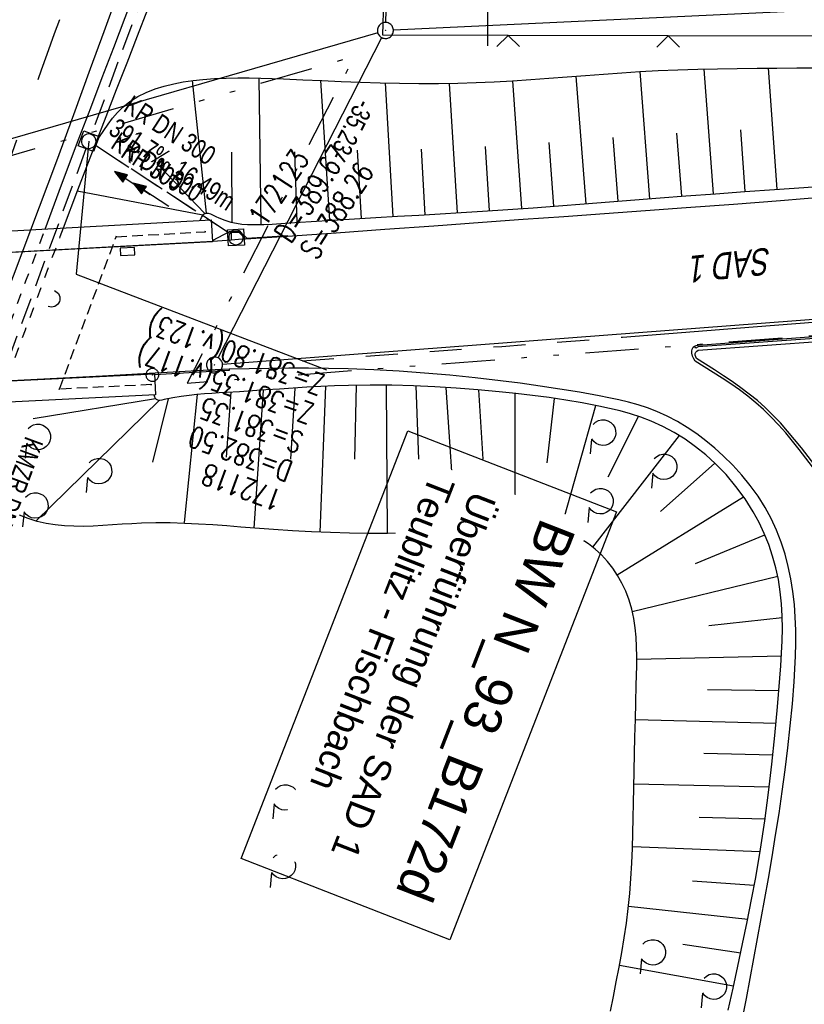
# Model space of a CAD drawing. Extents: x 508935 to 509681, y 453001 to 454023.
# Tile 20 of 36: x 509356 to 509430, y 453405 to 453497. Entities that reach past the tile are written whole.
import ezdxf

# ---------------------------------------------------------------- set-up
doc = ezdxf.new("R2010")
doc.units = 0
doc.header["$LTSCALE"] = 10
doc.header["$MEASUREMENT"] = 0
for name, pattern in [('LT00', [0]), ('LT01', [0.2, 0.1, -0.1]), ('LT02', [0.4, 0.2, -0.2]), ('LT09', [0.54, 0.2, -0.1, 0.02, -0.1, 0.02, -0.1]), ('LT12', [0.4, 0.3, -0.1]), ('LT17', [0.15, 0.1, -0.05]), ('STRICHLINIE2', [0.375, 0.25, -0.125])]:
    doc.linetypes.add(name, pattern=pattern)
doc.layers.get('0').update_dxf_attribs({"linetype": 'LT00'})
for name, color, linetype in [('--EK_BW_TEXT_A', 20, 'LT00'), ('--EK_FBR', 1, 'LT00'), ('--EK_Halt-Pfeil', 4, 'LT00'), ('--EK_Haltung', 7, 'STRICHLINIE2'), ('--EK_Haltung-Text', 140, 'LT00'), ('--EK_Schacht-Text', 5, 'LT00'), ('--EL_DFK_AB_L', 21, 'LT00'), ('--EL_DFK_AB_P', 7, 'LT00'), ('--EL_Halt-Pfeil', 4, 'LT00'), ('--EL_Haltung', 182, 'STRICHLINIE2'), ('--EL_Haltung-Text', 182, 'LT00'), ('ABSTAND', 8, 'LT00'), ('DFK_AB_L', 21, 'LT00'), ('DFK_AB_P', 7, 'LT00'), ('DFK_BES-WEGE', 255, 'LT00'), ('DFK_KATASTER', 250, 'LT00'), ('DFK_TOPO-SYM', 252, 'LT00'), ('DFK_VERMPKT', 252, 'LT00'), ('DL', 182, 'LT12'), ('DL_PFEIL', 201, 'LT00'), ('DL_TEXT', 182, 'LT00'), ('GEHOELZ_SYMB', 252, 'Continuous'), ('GEMARKUNGSGRENZE', 3, 'LT09'), ('V118_AFBR_BAB', 250, 'LT00'), ('V118_BOESCH', 250, 'LT00'), ('V118_BOSCHUNG', 250, 'LT00'), ('V118_BR_KAPPE', 30, 'LT00'), ('V118_BR_WID', 30, 'LT17'), ('V118_ENTWÄSSERUNG', 182, 'LT00'), ('V118_GRABEN', 250, 'LT00'), ('V118_H_BORD', 8, 'LT00'), ('V118_KA_MULD', 182, 'LT00'), ('V118_LD_MARK', 250, 'LT00'), ('V118_LG_MARK', 250, 'LT02'), ('V118_RASTER', 250, 'LT00'), ('V118_RINNE', 182, 'LT00'), ('V118_SINKK', 182, 'LT00'), ('V118_Verdeckt', 253, 'LT00'), ('V118_ZAUN', 40, 'LT00')]:
    doc.layers.add(name, color=color, linetype=linetype)
doc.styles.add('Beschrift', font='ARIAL.TTF')
doc.styles.add('Haltungsbeschriftung', font='ARIAL.TTF', dxfattribs={"width": 0.75})
doc.styles.add('schachtbeschriftung', font='romans.shx', dxfattribs={"width": 0.75, "height": 2})
doc.styles.get("Standard").update_dxf_attribs({"font": 'ARIAL.TTF'})

# ---------------------------------------------------------------- blocks, each defined once
blk = doc.blocks.new('SYMB7010')
at = {"color": 0, "linetype": 'ByBlock'}
for points in [[(-0.031408, 0.499213), (-0.093728, 0.49134), (-0.15457, 0.475719), (-0.212975, 0.452595), (-0.268021, 0.422333), (-0.31884, 0.385411), (-0.36463, 0.342411), (-0.40467, 0.29401), (-0.438329, 0.240973), (-0.465074, 0.184136), (-0.484486, 0.124395), (-0.496256, 0.062692), (-0.5002, 0)], [(-0.5002, 0), (-0.496256, -0.062692), (-0.484486, -0.124395), (-0.465075, -0.184136), (-0.438329, -0.240973), (-0.404671, -0.29401), (-0.36463, -0.342411), (-0.31884, -0.385411), (-0.268021, -0.422333), (-0.212975, -0.452595), (-0.154571, -0.475719), (-0.093728, -0.49134), (-0.031408, -0.499213), (0.031408, -0.499213)], [(0.5002, 0), (0.496256, 0.062692), (0.484485, 0.124395), (0.465074, 0.184136), (0.438329, 0.240973), (0.40467, 0.29401), (0.36463, 0.342411), (0.31884, 0.385411), (0.268021, 0.422333), (0.212975, 0.452595), (0.15457, 0.475719), (0.093728, 0.49134), (0.031408, 0.499213), (-0.031408, 0.499213)], [(0.031408, -0.499213), (0.093728, -0.491341), (0.15457, -0.475719), (0.212975, -0.452595), (0.268021, -0.422333), (0.31884, -0.385411), (0.36463, -0.342411), (0.404671, -0.294011), (0.438329, -0.240974), (0.465075, -0.184136), (0.484486, -0.124395), (0.496256, -0.062692), (0.500201, 0)]]:
    blk.add_lwpolyline(points, dxfattribs=at)
blk = doc.blocks.new('SYMB7301')
at = {"color": 0, "linetype": 'ByBlock'}
for p, q in [((-0.128693, 0), (0, 0.128693)), ((0, -0.128693), (-0.128693, 0)), ((0, 0.128693), (0.128693, 0)), ((0.128693, 0), (0, -0.128693)), ((0.000059, -0.009738), (0.000059, 0.009897)), ((-0.00901, -0.004339), (-0.002225, -0.009749))]:
    blk.add_line(p, q, dxfattribs=at)
for points in [[(-0.002225, 0.009749), (-0.00901, 0.004339), (-0.00901, -0.004339)], [(0.01, 0), (0.006235, 0.007818), (-0.002225, 0.009749)], [(-0.002225, -0.009749), (0.006235, -0.007818), (0.01, 0)]]:
    blk.add_lwpolyline(points, dxfattribs=at)
blk = doc.blocks.new('SYMB0003')
at = {"color": 0, "linetype": 'ByBlock'}
for p, q in [((-0.015712, 0), (0.010166, 0.012015)), ((0, -0.021257), (-0.015712, 0)), ((0.010166, 0.012015), (0, -0.021257))]:
    blk.add_line(p, q, dxfattribs=at)
for points in [[(-0.031395, 0.499013), (-0.093691, 0.491144), (-0.154509, 0.475528), (-0.21289, 0.452414), (-0.267913, 0.422164), (-0.318712, 0.385257), (-0.364484, 0.342274), (-0.404509, 0.293893), (-0.438154, 0.240877), (-0.464888, 0.184062), (-0.484292, 0.124345), (-0.496058, 0.062667), (-0.5, 0)], [(-0.5, 0), (-0.496058, -0.062667), (-0.484292, -0.124345), (-0.464888, -0.184062), (-0.438154, -0.240877), (-0.404509, -0.293893), (-0.364485, -0.342274), (-0.318712, -0.385257), (-0.267914, -0.422164), (-0.21289, -0.452414), (-0.154509, -0.475529), (-0.093691, -0.491144), (-0.031395, -0.499014), (0.031395, -0.499014)], [(0.5, 0), (0.496057, 0.062667), (0.484292, 0.124345), (0.464888, 0.184062), (0.438153, 0.240877), (0.404509, 0.293893), (0.364484, 0.342274), (0.318712, 0.385257), (0.267913, 0.422164), (0.21289, 0.452414), (0.154509, 0.475528), (0.093691, 0.491144), (0.031395, 0.499013), (-0.031395, 0.499013)], [(0.031395, -0.499014), (0.093691, -0.491144), (0.154509, -0.475529), (0.21289, -0.452414), (0.267914, -0.422164), (0.318712, -0.385257), (0.364485, -0.342274), (0.404509, -0.293893), (0.438154, -0.240877), (0.464889, -0.184062), (0.484292, -0.124345), (0.496058, -0.062667), (0.5, 0)]]:
    blk.add_lwpolyline(points, dxfattribs=at)
blk = doc.blocks.new('GEHOELZ_SYMB')
at = {"layer": 'GEHOELZ_SYMB'}
blk.add_line((0, 0), (1.4, 0), dxfattribs=at)
blk.add_lwpolyline([(-1.388, 0.017), (-1.612, 0.221), (-1.778, 0.474), (-1.876, 0.761), (-1.898, 1.063), (-1.844, 1.361), (-1.718, 1.636), (-1.526, 1.87), (-1.282, 2.05), (-1, 2.162), (-0.7, 2.2), (-0.4, 2.162), (-0.118, 2.05), (0.126, 1.87), (0.318, 1.636), (0.444, 1.361), (0.498, 1.063), (0.476, 0.761), (0.378, 0.474), (0.212, 0.221), (-0.012, 0.017)], dxfattribs=at)
blk = doc.blocks.new('SYMB0652')
at = {"color": 0, "linetype": 'ByBlock'}
blk.add_lwpolyline([(-0.15, -0.075), (0.15, -0.075), (0.15, 0.075), (-0.15, 0.075), (-0.15, -0.075)], dxfattribs=at)
blk = doc.blocks.new('SYMB1107')
at = {"color": 0, "linetype": 'ByBlock'}
for points in [[(-0.2, 0), (-0.196157, 0.039018), (-0.184776, 0.076537), (-0.166294, 0.111114), (-0.141421, 0.141421), (-0.111114, 0.166294), (-0.076537, 0.184776), (-0.039018, 0.196157), (0, 0.2)], [(0, 0.2), (0.039018, 0.196157), (0.076537, 0.184776), (0.111114, 0.166294), (0.141421, 0.141421), (0.166294, 0.111114), (0.184776, 0.076537), (0.196157, 0.039018), (0.2, 0)]]:
    blk.add_lwpolyline(points, dxfattribs=at)
blk = doc.blocks.new('SYMB1210')
at = {"color": 0, "linetype": 'ByBlock'}
blk.add_line((0.018815, -0.179014), (0.055623, -0.17119), dxfattribs=at)
for points in [[(-0.2, -0.2), (-0.2, 0.2), (0.2, 0.2), (0.2, -0.2), (-0.2, -0.2)], [(0.018815, 0.179014), (-0.018815, 0.179014), (-0.055623, 0.17119), (-0.09, 0.155885), (-0.120444, 0.133766), (-0.145623, 0.105801), (-0.164438, 0.073213), (-0.176067, 0.037424), (-0.18, 0)], [(-0.18, 0), (-0.176067, -0.037424), (-0.164438, -0.073213), (-0.145623, -0.105801), (-0.120444, -0.133766), (-0.09, -0.155885), (-0.055623, -0.17119), (-0.018815, -0.179014), (0.018815, -0.179014)], [(0.18, 0), (0.176067, 0.037424), (0.164438, 0.073213), (0.145623, 0.105801), (0.120444, 0.133766), (0.09, 0.155885), (0.055623, 0.17119), (0.018815, 0.179014)], [(0.055623, -0.17119), (0.09, -0.155885), (0.120444, -0.133766), (0.145623, -0.105801), (0.164438, -0.073213), (0.176067, -0.037424), (0.18, 0)]]:
    blk.add_lwpolyline(points, dxfattribs=at)
blk = doc.blocks.new('SYMB0011')
at = {"color": 0, "linetype": 'ByBlock'}
for p, q in [((0.5, 0), (-0.5, 0)), ((0, 0.5), (0, -0.5))]:
    blk.add_line(p, q, dxfattribs=at)
blk = doc.blocks.new('SYMB0024')
at = {"color": 0, "linetype": 'ByBlock'}
for p, q in [((-0.5, 0.5), (0, 0)), ((0, 0), (0.5, 0.5))]:
    blk.add_line(p, q, dxfattribs=at)
blk = doc.blocks.new('SYMB0070')
at = {"color": 0, "linetype": 'ByBlock'}
for p, q in [((-0.5, 0), (0.2, 0)), ((0.5, 0), (0.2, 0.1)), ((0.2, 0.1), (0.2, 0)), ((0.468, 0), (0.21, 0.086)), ((0.21, 0.086), (0.21, -0.086)), ((0.21, -0.086), (0.468, 0)), ((0.22, -0.072), (0.437, 0)), ((0.23, -0.058), (0.405, 0)), ((0.24, -0.045), (0.374, 0)), ((0.342, 0), (0.25, 0.031)), ((0.25, 0.031), (0.25, -0.031)), ((0.25, -0.031), (0.342, 0)), ((0.26, -0.017), (0.31, 0)), ((0.27, -0.003), (0.279, 0))]:
    blk.add_line(p, q, dxfattribs=at)
for points in [[(0.2, 0), (0.2, -0.1), (0.5, 0)], [(0.437, 0), (0.22, 0.072), (0.22, -0.072)], [(0.405, 0), (0.23, 0.058), (0.23, -0.058)], [(0.374, 0), (0.24, 0.045), (0.24, -0.045)], [(0.31, 0), (0.26, 0.017), (0.26, -0.017)], [(0.279, 0), (0.27, 0.003), (0.27, -0.003)]]:
    blk.add_lwpolyline(points, dxfattribs=at)

msp = doc.modelspace()

# ---------------------------------------------------------------- linework, layer by layer
at = {"layer": '--EK_BW_TEXT_A'}
msp.add_lwpolyline([(509412.071, 453451.261), (509396.445, 453411.13), (509376.895, 453418.742), (509392.522, 453458.873)], close=True, dxfattribs=at)
at = {"layer": '--EK_FBR'}
msp.add_line((509419.741, 453466.904), (509431.983, 453467.834), dxfattribs=at)
at = {"layer": '--EK_FBR', "color": 2}
for points in [[(509365.263, 453499.77), (509364.013, 453496.303), (509362.755, 453492.838), (509361.169, 453488.508), (509359.571, 453484.182), (509357.962, 453479.859), (509356.343, 453475.54), (509354.716, 453471.224), (509353.083, 453466.909), (509351.445, 453462.597), (509349.805, 453458.285), (509348.163, 453453.974), (509346.522, 453449.663), (509344.882, 453445.351), (509343.203, 453440.925), (509341.526, 453436.498), (509339.85, 453432.071), (509338.173, 453427.645), (509336.495, 453423.219), (509334.813, 453418.794), (509333.127, 453414.371), (509331.434, 453409.949), (509329.734, 453405.531), (509328.025, 453401.115)], [(509423.528, 453401.862), (509424.26, 453405.608), (509424.971, 453409.359), (509425.658, 453413.113), (509426.319, 453416.871), (509426.665, 453418.909), (509426.999, 453420.948), (509427.319, 453422.99), (509427.62, 453425.035), (509427.899, 453427.084), (509428.153, 453429.136), (509428.378, 453431.194), (509428.572, 453433.257), (509428.73, 453435.326), (509428.804, 453436.538), (509428.858, 453437.75), (509428.888, 453438.963), (509428.885, 453440.175), (509428.845, 453441.384), (509428.761, 453442.589), (509428.627, 453443.791), (509428.437, 453444.986), (509428.191, 453446.153), (509427.883, 453447.308), (509427.513, 453448.444), (509427.08, 453449.556), (509426.582, 453450.638), (509426.018, 453451.685), (509425.355, 453452.741), (509424.625, 453453.752), (509423.834, 453454.72), (509422.988, 453455.646), (509422.094, 453456.53), (509421.293, 453457.255), (509420.462, 453457.945), (509419.601, 453458.595), (509418.711, 453459.2), (509417.793, 453459.754), (509416.848, 453460.252), (509415.875, 453460.689), (509415.001, 453461.019), (509414.11, 453461.305), (509413.205, 453461.555), (509412.291, 453461.774), (509411.37, 453461.971), (509410.445, 453462.153), (509408.602, 453462.488), (509406.758, 453462.794), (509404.912, 453463.073), (509403.064, 453463.329), (509401.214, 453463.565), (509398.844, 453463.841), (509396.47, 453464.086), (509394.091, 453464.297), (509391.709, 453464.47), (509389.325, 453464.604), (509386.939, 453464.693), (509385.078, 453464.731), (509383.217, 453464.746), (509381.356, 453464.741), (509379.494, 453464.722), (509377.633, 453464.693), (509375.771, 453464.66), (509375.013, 453464.618)]]:
    msp.add_lwpolyline(points, dxfattribs=at)
at = {"layer": '--EK_FBR'}
for points in [[(509431.905, 453480.809), (509427.472, 453480.461), (509423.039, 453480.118), (509418.606, 453479.783), (509414.789, 453479.502), (509410.971, 453479.226), (509407.153, 453478.953), (509403.335, 453478.682), (509399.517, 453478.411), (509394.944, 453478.083), (509390.371, 453477.753), (509385.799, 453477.422), (509381.226, 453477.089), (509377.307, 453476.863), (509376.64, 453476.813), (509375.973, 453476.762), (509375.111, 453476.693), (509374.249, 453476.621), (509339.559, 453474.747)], [(509419.472, 453465.407), (509419.319, 453465.635), (509419.197, 453465.876), (509419.133, 453466.144), (509419.137, 453466.345), (509419.184, 453466.541), (509419.272, 453466.71), (509419.403, 453466.829), (509419.562, 453466.883), (509419.741, 453466.904)], [(509430.46, 453455.505), (509429.843, 453456.312), (509429.221, 453457.114), (509428.589, 453457.906), (509427.943, 453458.681), (509427.278, 453459.436), (509426.588, 453460.164), (509425.87, 453460.861), (509425.14, 453461.506), (509424.382, 453462.12), (509423.6, 453462.708), (509422.798, 453463.274), (509421.981, 453463.822), (509421.151, 453464.358), (509420.314, 453464.885), (509419.472, 453465.407)], [(509375.013, 453464.618), (509368.82, 453464.271), (509363.907, 453464.013), (509358.993, 453463.756), (509354.08, 453463.501), (509349.166, 453463.25), (509344.252, 453463.004), (509339.338, 453462.765), (509334.423, 453462.532), (509329.508, 453462.309), (509324.413, 453462.088), (509319.317, 453461.878), (509314.22, 453461.681), (509309.123, 453461.498), (509304.026, 453461.329), (509301.737, 453461.258), (509299.447, 453461.192), (509297.158, 453461.131), (509294.301, 453461.064), (509291.443, 453461.004), (509288.586, 453460.95), (509285.728, 453460.898), (509282.704, 453460.843)]]:
    msp.add_lwpolyline(points, dxfattribs=at)
at = {"layer": '--EK_Haltung'}
for p, q in [((509375.761, 453521.578), (509362.866, 453486.747)), ((509362.347, 453485.34), (509348.623, 453448.008)), ((509375.782, 453477.427), (509363.234, 453485.634))]:
    msp.add_line(p, q, dxfattribs=at)
at = {"layer": '--EK_Schacht-Text', "flags": 128}
msp.add_lwpolyline([(509362.606, 453486.044), (509361.42, 453473.575), (509384.898, 453464.58)], dxfattribs=at)
at = {"layer": '--EL_DFK_AB_L'}
for p, q in [((509390.445, 453497.179), (509391.866, 453540.1)), ((509389.7, 453496.22), (509310.091, 453473.129)), ((509374.742, 453465.718), (509390.079, 453495.761)), ((509457.753, 453471.383), (509375.148, 453465.106))]:
    msp.add_line(p, q, dxfattribs=at)
at = {"layer": '--EL_Haltung'}
for p, q in [((509375.761, 453521.578), (509362.866, 453486.747)), ((509362.347, 453485.34), (509348.623, 453448.008)), ((509375.782, 453477.427), (509363.234, 453485.634))]:
    msp.add_line(p, q, dxfattribs=at)
at = {"layer": 'DFK_AB_L'}
for p, q in [((509390.445, 453497.179), (509391.866, 453540.1)), ((509389.7, 453496.22), (509310.091, 453473.129)), ((509374.742, 453465.718), (509390.079, 453495.761)), ((509457.753, 453471.383), (509375.148, 453465.106))]:
    msp.add_line(p, q, dxfattribs=at)
at = {"layer": 'DFK_KATASTER'}
msp.add_line((509497.301, 453501.435), (509391.17, 453496.465), dxfattribs=at)
at = {"layer": 'DL'}
msp.add_line((509375.782, 453477.427), (509363.234, 453485.634), dxfattribs=at)
at = {"layer": 'GEMARKUNGSGRENZE', "ltscale": 2.5, "flags": 128}
msp.add_lwpolyline([(509064.794, 453493.539), (509115.666, 453493.789), (509114.721, 453490.246), (509103.711, 453448.955), (509101.601, 453441.027), (509106.674, 453440.126), (509113.766, 453437.484), (509130.367, 453431.273), (509136.638, 453428.953), (509143.035, 453426.566), (509146.821, 453440.81), (509182.341, 453440.519), (509186.971, 453459.15), (509216.713, 453458.926), (509222.723, 453442.666), (509299.196, 453442.101), (509304.169, 453461.099), (509310.362, 453471.644), (509387.508, 453494.023), (509371.849, 453463.35), (509457.376, 453469.849), (509461.261, 453455.45), (509502.162, 453462.793), (509525.977, 453465.298)], dxfattribs=at)
at = {"layer": 'V118_AFBR_BAB'}
msp.add_line((509419.741, 453466.904), (509431.983, 453467.834), dxfattribs=at)
at = {"layer": 'V118_AFBR_BAB', "color": 0}
for points in [[(509365.263, 453499.77), (509364.013, 453496.303), (509362.755, 453492.838), (509361.169, 453488.508), (509359.571, 453484.182), (509357.962, 453479.859), (509356.343, 453475.54), (509354.716, 453471.224), (509353.083, 453466.909), (509351.445, 453462.597), (509349.805, 453458.285), (509348.163, 453453.974), (509346.522, 453449.663), (509344.882, 453445.351), (509343.203, 453440.925), (509341.526, 453436.498), (509339.85, 453432.071), (509338.173, 453427.645), (509336.495, 453423.219), (509334.813, 453418.794), (509333.127, 453414.371), (509331.434, 453409.949), (509329.734, 453405.531), (509328.025, 453401.115)], [(509423.528, 453401.862), (509424.26, 453405.608), (509424.971, 453409.359), (509425.658, 453413.113), (509426.319, 453416.871), (509426.665, 453418.909), (509426.999, 453420.948), (509427.319, 453422.99), (509427.62, 453425.035), (509427.899, 453427.084), (509428.153, 453429.136), (509428.378, 453431.194), (509428.572, 453433.257), (509428.73, 453435.326), (509428.804, 453436.538), (509428.858, 453437.75), (509428.888, 453438.963), (509428.885, 453440.175), (509428.845, 453441.384), (509428.761, 453442.589), (509428.627, 453443.791), (509428.437, 453444.986), (509428.191, 453446.153), (509427.883, 453447.308), (509427.513, 453448.444), (509427.08, 453449.556), (509426.582, 453450.638), (509426.018, 453451.685), (509425.355, 453452.741), (509424.625, 453453.752), (509423.834, 453454.72), (509422.988, 453455.646), (509422.094, 453456.53), (509421.293, 453457.255), (509420.462, 453457.945), (509419.601, 453458.595), (509418.711, 453459.2), (509417.793, 453459.754), (509416.848, 453460.252), (509415.875, 453460.689), (509415.001, 453461.019), (509414.11, 453461.305), (509413.205, 453461.555), (509412.291, 453461.774), (509411.37, 453461.971), (509410.445, 453462.153), (509408.602, 453462.488), (509406.758, 453462.794), (509404.912, 453463.073), (509403.064, 453463.329), (509401.214, 453463.565), (509398.844, 453463.841), (509396.47, 453464.086), (509394.091, 453464.297), (509391.709, 453464.47), (509389.325, 453464.604), (509386.939, 453464.693), (509385.078, 453464.731), (509383.217, 453464.746), (509381.356, 453464.741), (509379.494, 453464.722), (509377.633, 453464.693), (509375.771, 453464.66), (509375.013, 453464.618)]]:
    msp.add_lwpolyline(points, dxfattribs=at)
at = {"layer": 'V118_AFBR_BAB'}
for points in [[(509431.905, 453480.809), (509427.472, 453480.461), (509423.039, 453480.118), (509418.606, 453479.783), (509414.789, 453479.502), (509410.971, 453479.226), (509407.153, 453478.953), (509403.335, 453478.682), (509399.517, 453478.411), (509394.944, 453478.083), (509390.371, 453477.753), (509385.799, 453477.422), (509381.226, 453477.089), (509377.307, 453476.863), (509376.64, 453476.813), (509375.973, 453476.762), (509375.111, 453476.693), (509374.249, 453476.621), (509339.559, 453474.747)], [(509419.472, 453465.407), (509419.319, 453465.635), (509419.197, 453465.876), (509419.133, 453466.144), (509419.137, 453466.345), (509419.184, 453466.541), (509419.272, 453466.71), (509419.403, 453466.829), (509419.562, 453466.883), (509419.741, 453466.904)], [(509430.46, 453455.505), (509429.843, 453456.312), (509429.221, 453457.114), (509428.589, 453457.906), (509427.943, 453458.681), (509427.278, 453459.436), (509426.588, 453460.164), (509425.87, 453460.861), (509425.14, 453461.506), (509424.382, 453462.12), (509423.6, 453462.708), (509422.798, 453463.274), (509421.981, 453463.822), (509421.151, 453464.358), (509420.314, 453464.885), (509419.472, 453465.407)], [(509375.013, 453464.618), (509368.82, 453464.271), (509363.907, 453464.013), (509358.993, 453463.756), (509354.08, 453463.501), (509349.166, 453463.25), (509344.252, 453463.004), (509339.338, 453462.765), (509334.423, 453462.532), (509329.508, 453462.309), (509324.413, 453462.088), (509319.317, 453461.878), (509314.22, 453461.681), (509309.123, 453461.498), (509304.026, 453461.329), (509301.737, 453461.258), (509299.447, 453461.192), (509297.158, 453461.131), (509294.301, 453461.064), (509291.443, 453461.004), (509288.586, 453460.95), (509285.728, 453460.898), (509282.704, 453460.843)]]:
    msp.add_lwpolyline(points, dxfattribs=at)
at = {"layer": 'V118_BOESCH'}
for points in [[(509363.238, 453485.818), (509363.621, 453486.439), (509364.012, 453487.05), (509364.417, 453487.644), (509364.846, 453488.212), (509365.304, 453488.744), (509365.799, 453489.232), (509366.473, 453489.767), (509367.207, 453490.226), (509367.992, 453490.615), (509368.821, 453490.941), (509369.683, 453491.21), (509370.571, 453491.428), (509371.475, 453491.6), (509372.387, 453491.734), (509373.297, 453491.833), (509374.402, 453491.918), (509375.495, 453491.968), (509376.578, 453491.988), (509377.654, 453491.984), (509378.725, 453491.961), (509379.793, 453491.925), (509380.862, 453491.881), (509382.663, 453491.803), (509384.47, 453491.723), (509386.282, 453491.646), (509388.098, 453491.577), (509389.918, 453491.518), (509391.739, 453491.475), (509393.561, 453491.451), (509395.382, 453491.451), (509397.202, 453491.48), (509398.915, 453491.534), (509400.626, 453491.613), (509402.335, 453491.711), (509404.043, 453491.824), (509405.75, 453491.948), (509407.456, 453492.078), (509409.162, 453492.209), (509410.867, 453492.338), (509412.573, 453492.459), (509414.28, 453492.568), (509415.987, 453492.661), (509417.84, 453492.739), (509419.694, 453492.797), (509421.549, 453492.839), (509423.405, 453492.868), (509425.261, 453492.888), (509427.118, 453492.904), (509428.974, 453492.92), (509430.831, 453492.939)], [(509373.052, 453478.606), (509373.187, 453478.897), (509373.289, 453479.073), (509373.409, 453479.204), (509373.586, 453479.28), (509373.796, 453479.279), (509374.029, 453479.218), (509374.279, 453479.116), (509374.537, 453478.993), (509374.795, 453478.867), (509375.372, 453478.624), (509375.919, 453478.453), (509376.446, 453478.34), (509376.965, 453478.273), (509377.486, 453478.237), (509378.243, 453478.221), (509379.019, 453478.235), (509379.808, 453478.271), (509380.606, 453478.321), (509381.407, 453478.378), (509383.458, 453478.518), (509385.494, 453478.648), (509387.518, 453478.769), (509389.532, 453478.886), (509391.538, 453478.999), (509393.54, 453479.111), (509395.538, 453479.226), (509397.536, 453479.344), (509399.535, 453479.47), (509401.905, 453479.63), (509404.279, 453479.8), (509406.657, 453479.979), (509409.038, 453480.163), (509411.421, 453480.351), (509413.806, 453480.54), (509416.191, 453480.727), (509418.576, 453480.911), (509421.349, 453481.118), (509424.12, 453481.318), (509426.89, 453481.516), (509429.659, 453481.713), (509432.426, 453481.913)], [(509422.537, 453404.521), (509423.005, 453406.592), (509423.464, 453408.664), (509423.91, 453410.738), (509424.34, 453412.814), (509424.749, 453414.893), (509425.132, 453416.975), (509425.578, 453419.622), (509425.979, 453422.276), (509426.338, 453424.938), (509426.658, 453427.608), (509426.941, 453430.287), (509427.19, 453432.976), (509427.408, 453435.675), (509427.491, 453436.838), (509427.561, 453438.002), (509427.61, 453439.165), (509427.63, 453440.326), (509427.612, 453441.484), (509427.549, 453442.638), (509427.433, 453443.785), (509427.256, 453444.926), (509427.018, 453446.031), (509426.716, 453447.123), (509426.351, 453448.199), (509425.926, 453449.253), (509425.443, 453450.281), (509424.903, 453451.279), (509424.136, 453452.501), (509423.283, 453453.664), (509422.351, 453454.766), (509421.343, 453455.802), (509420.446, 453456.616), (509419.502, 453457.377), (509418.515, 453458.08), (509417.488, 453458.721), (509416.425, 453459.292), (509415.329, 453459.79), (509414.376, 453460.152), (509413.406, 453460.466), (509412.421, 453460.738), (509411.427, 453460.978), (509410.426, 453461.194), (509408.875, 453461.494), (509407.32, 453461.758), (509405.761, 453461.991), (509404.199, 453462.198), (509402.636, 453462.38), (509401.073, 453462.543), (509399.07, 453462.727), (509397.065, 453462.883), (509395.058, 453463.007), (509393.045, 453463.096), (509391.024, 453463.148), (509388.992, 453463.159), (509386.948, 453463.127), (509385.653, 453463.084), (509384.356, 453463.026), (509383.06, 453462.956), (509381.768, 453462.877), (509380.486, 453462.793), (509379.215, 453462.706), (509377.961, 453462.62), (509376.726, 453462.539), (509375.515, 453462.465), (509374.826, 453462.426), (509374.139, 453462.385), (509373.447, 453462.337), (509372.743, 453462.276), (509372.02, 453462.197), (509371.272, 453462.095), (509370.491, 453461.965), (509369.671, 453461.8), (509369.467, 453461.757), (509369.271, 453461.732), (509369.097, 453461.742), (509368.955, 453461.807), (509368.873, 453461.903), (509368.809, 453462.029), (509368.73, 453462.232)], [(509411.511, 453404.442), (509411.79, 453405.813), (509412.065, 453407.184), (509412.33, 453408.557), (509412.58, 453409.932), (509412.809, 453411.309), (509413.013, 453412.69), (509413.186, 453414.075), (509413.326, 453415.482), (509413.435, 453416.892), (509413.517, 453418.305), (509413.577, 453419.72), (509413.62, 453421.136), (509413.653, 453422.551), (509413.678, 453423.965), (509413.703, 453425.377), (509413.734, 453426.977), (509413.77, 453428.575), (509413.809, 453430.175), (509413.851, 453431.779), (509413.895, 453433.39), (509413.942, 453435.011), (509413.967, 453435.912), (509413.984, 453436.815), (509413.987, 453437.717), (509413.967, 453438.617), (509413.917, 453439.512), (509413.829, 453440.399), (509413.695, 453441.278), (509413.509, 453442.145), (509413.261, 453442.999), (509412.946, 453443.837), (509412.598, 453444.576), (509412.192, 453445.292), (509411.734, 453445.979), (509411.225, 453446.628), (509410.672, 453447.232), (509410.077, 453447.784), (509409.445, 453448.275), (509408.781, 453448.699), (509407.998, 453449.088), (509407.183, 453449.39), (509406.338, 453449.614), (509405.468, 453449.77), (509404.575, 453449.864), (509403.664, 453449.907), (509402.738, 453449.908), (509401.801, 453449.874), (509400.856, 453449.815), (509399.907, 453449.74), (509398.958, 453449.657), (509398.011, 453449.576), (509396.133, 453449.439), (509394.278, 453449.341), (509392.444, 453449.278), (509390.628, 453449.247), (509388.827, 453449.247), (509387.038, 453449.275), (509385.257, 453449.328), (509383.483, 453449.403), (509381.712, 453449.499), (509379.942, 453449.613), (509378.168, 453449.741), (509376.859, 453449.843), (509375.546, 453449.946), (509374.229, 453450.042), (509372.906, 453450.126), (509371.578, 453450.191), (509370.243, 453450.229), (509368.901, 453450.236), (509367.551, 453450.204), (509366.642, 453450.159), (509365.732, 453450.102), (509364.822, 453450.041), (509363.913, 453449.984), (509363.009, 453449.939), (509362.11, 453449.914), (509361.218, 453449.917), (509360.337, 453449.957), (509359.466, 453450.04), (509358.609, 453450.176), (509357.768, 453450.373), (509356.931, 453450.639), (509356.11, 453450.967)]]:
    msp.add_lwpolyline(points, dxfattribs=at)
at = {"layer": 'V118_BOSCHUNG'}
for p, q in [((509409.235, 453480.179), (509408.304, 453492.143)), ((509415.216, 453480.651), (509414.289, 453492.569)), ((509421.173, 453481.105), (509420.313, 453492.813)), ((509427.132, 453481.533), (509426.348, 453492.898)), ((509373.66, 453479.286), (509372.339, 453491.727)), ((509378.769, 453478.216), (509378.599, 453491.967)), ((509385.195, 453478.629), (509384.379, 453491.727)), ((509391.146, 453478.977), (509390.44, 453491.504)), ((509397.163, 453479.322), (509396.426, 453491.464)), ((509403.201, 453479.722), (509402.371, 453491.713)), ((509418.194, 453480.882), (509417.747, 453486.8)), ((509424.152, 453481.321), (509423.741, 453487.094)), ((509406.218, 453479.945), (509405.778, 453485.931)), ((509412.226, 453480.415), (509411.761, 453486.392)), ((509376.05, 453478.421), (509376.015, 453485.003)), ((509382.139, 453478.429), (509381.937, 453485.041)), ((509388.164, 453478.807), (509387.79, 453485.204)), ((509394.155, 453479.146), (509393.795, 453485.299)), ((509400.182, 453479.513), (509399.792, 453485.534)), ((509373.483, 453479.248), (509369.136, 453483.807)), ((509373.311, 453479.102), (509361.528, 453481.352)), ((509378.1, 453449.747), (509379.006, 453462.692)), ((509381.561, 453456.21), (509381.95, 453462.888)), ((509384.297, 453449.366), (509384.833, 453463.049)), ((509387.567, 453456.205), (509387.694, 453463.144)), ((509390.623, 453449.247), (509390.509, 453463.154)), ((509393.565, 453456.205), (509393.298, 453463.086)), ((509397.008, 453449.499), (509396.121, 453462.945)), ((509399.572, 453456.23), (509399.191, 453462.717)), ((509368.88, 453461.885), (509357.392, 453459.987)), ((509369.215, 453461.728), (509357.653, 453450.406)), ((509370.058, 453461.879), (509368.57, 453455.918)), ((509371.592, 453450.261), (509372.8, 453462.281)), ((509375.509, 453456.388), (509375.956, 453462.491)), ((509402.593, 453449.904), (509402.572, 453462.387)), ((509405.568, 453455.879), (509406.261, 453461.92)), ((509406.834, 453449.492), (509410.15, 453461.25)), ((509411.313, 453454.546), (509414.146, 453460.231)), ((509409.867, 453447.958), (509417.984, 453458.421)), ((509416.194, 453451.313), (509421.287, 453455.855)), ((509412.152, 453445.357), (509424.002, 453452.693)), ((509419.489, 453446.419), (509425.986, 453449.114)), ((509413.563, 453441.919), (509427.194, 453445.244)), ((509420.752, 453440.615), (509427.615, 453441.376)), ((509413.988, 453437.451), (509427.549, 453437.78)), ((509420.625, 453434.616), (509427.317, 453434.507)), ((509413.851, 453431.792), (509427.052, 453431.447)), ((509420.263, 453428.624), (509426.752, 453428.467)), ((509413.71, 453425.768), (509426.406, 453425.488)), ((509419.832, 453422.632), (509426.007, 453422.482)), ((509413.582, 453419.874), (509425.541, 453419.4)), ((509419.223, 453416.648), (509425.002, 453416.251)), ((509413.209, 453414.287), (509424.389, 453413.058)), ((509418.287, 453410.714), (509423.731, 453409.898)), ((509412.363, 453408.735), (509423.052, 453406.803))]:
    msp.add_line(p, q, dxfattribs=at)
at = {"layer": 'V118_BR_KAPPE'}
for points in [[(509374.22, 453476.616), (509339.551, 453474.773), (509309.409, 453473.566), (509309.376, 453475.583), (509341.194, 453476.842), (509374.097, 453478.664), (509374.22, 453476.616)], [(509368.783, 453464.228), (509368.862, 453462.239), (509329.428, 453460.291), (509304.171, 453459.329), (509304.09, 453461.35), (509329.493, 453462.298), (509368.783, 453464.228)]]:
    msp.add_lwpolyline(points, dxfattribs=at)
at = {"layer": 'V118_BR_WID'}
msp.add_lwpolyline([(509368.481, 453463.208), (509359.859, 453462.782), (509365.19, 453477.085), (509373.535, 453477.547)], dxfattribs=at)
at = {"layer": 'V118_GRABEN'}
for points in [[(509358.514, 453477.801), (509360.06, 453481.948), (509361.721, 453486.358), (509362.794, 453489.184), (509363.87, 453492.008), (509364.948, 453494.832), (509366.023, 453497.657), (509367.092, 453500.484), (509368.154, 453503.314), (509369.205, 453506.148), (509370.242, 453508.987), (509371.016, 453511.139), (509371.784, 453513.293), (509372.549, 453515.448), (509373.313, 453517.603), (509374.081, 453519.758), (509374.854, 453521.91), (509375.636, 453524.059), (509376.431, 453526.203), (509386.563, 453553.264)], [(509388.289, 453552.51), (509378.053, 453525.66), (509377.341, 453523.768), (509376.644, 453521.87), (509375.959, 453519.968), (509375.282, 453518.063), (509374.611, 453516.156), (509373.942, 453514.248), (509373.271, 453512.341), (509372.597, 453510.435), (509371.915, 453508.532), (509370.989, 453505.994), (509370.046, 453503.463), (509369.091, 453500.936), (509368.125, 453498.413), (509367.151, 453495.892), (509366.173, 453493.374), (509365.193, 453490.856), (509364.214, 453488.338), (509363.238, 453485.818), (509361.563, 453481.45), (509360.217, 453477.895)]]:
    msp.add_lwpolyline(points, dxfattribs=at)
at = {"layer": 'V118_H_BORD'}
for p, q in [((509381.226, 453477.089), (509381.254, 453477.211)), ((509419.749, 453466.448), (509431.945, 453467.335))]:
    msp.add_line(p, q, dxfattribs=at)
for points in [[(509374.217, 453476.734), (509375.803, 453477.567), (509376.78, 453477.583), (509377.432, 453476.959), (509381.254, 453477.211)], [(509377.307, 453476.863), (509376.699, 453477.483), (509375.948, 453477.44), (509375.973, 453476.762)], [(509419.598, 453465.644), (509419.508, 453465.819), (509419.448, 453465.986), (509419.45, 453466.139), (509419.514, 453466.251), (509419.621, 453466.352), (509419.749, 453466.448)], [(509430.671, 453455.658), (509430.045, 453456.471), (509429.414, 453457.278), (509428.774, 453458.075), (509428.12, 453458.857), (509427.446, 453459.617), (509426.749, 453460.352), (509426.023, 453461.055), (509425.289, 453461.704), (509424.527, 453462.322), (509423.741, 453462.915), (509422.936, 453463.487), (509422.115, 453464.041), (509421.283, 453464.583), (509420.442, 453465.115), (509419.598, 453465.644)], [(509375.771, 453464.66), (509375.774, 453464.539), (509368.814, 453464.123)]]:
    msp.add_lwpolyline(points, dxfattribs=at)
at = {"layer": 'V118_LD_MARK'}
msp.add_lwpolyline([(509432.88, 453469.235), (509424.91, 453468.594), (509412.637, 453467.629)], dxfattribs=at)
at = {"layer": 'V118_LG_MARK', "ltscale": 3, "flags": 128}
msp.add_lwpolyline([(509315.416, 453379.592), (509316.525, 453382.417), (509317.631, 453385.242), (509319.079, 453388.959), (509320.52, 453392.678), (509321.956, 453396.4), (509323.386, 453400.124), (509324.813, 453403.849), (509326.238, 453407.575), (509329.509, 453416.147), (509332.773, 453424.721), (509336.03, 453433.298), (509338.108, 453438.78), (509340.184, 453444.263), (509342.259, 453449.747), (509343.97, 453454.27), (509345.679, 453458.794), (509347.385, 453463.319), (509349.086, 453467.846), (509350.781, 453472.375), (509352.469, 453476.907), (509354.148, 453481.442), (509354.803, 453483.22), (509355.452, 453484.999), (509356.093, 453486.782), (509356.618, 453488.267), (509357.139, 453489.754), (509357.658, 453491.242), (509358.181, 453492.728), (509358.709, 453494.212), (509359.408, 453496.132), (509360.12, 453498.047), (509360.843, 453499.958), (509361.573, 453501.867), (509362.307, 453503.774), (509363.043, 453505.681), (509363.775, 453507.588), (509364.503, 453509.498), (509365.489, 453512.122), (509366.461, 453514.752), (509367.423, 453517.385), (509368.377, 453520.021), (509369.326, 453522.658), (509370.273, 453525.297), (509371.221, 453527.935), (509372.502, 453531.486), (509373.787, 453535.036), (509375.075, 453538.585), (509376.363, 453542.134), (509377.777, 453546.033), (509379.189, 453549.933), (509380.595, 453553.835), (509381.995, 453557.74), (509383.385, 453561.648), (509384.765, 453565.559), (509385.829, 453568.6), (509386.887, 453571.643), (509387.941, 453574.688), (509388.994, 453577.733), (509390.048, 453580.778), (509391.105, 453583.821), (509392.166, 453586.863), (509393.234, 453589.903), (509394.48, 453593.415), (509395.736, 453596.923), (509397, 453600.429), (509398.269, 453603.932), (509399.543, 453607.434), (509400.819, 453610.935)], dxfattribs=at)
at = {"layer": 'V118_LG_MARK', "ltscale": 1.5, "flags": 128}
msp.add_lwpolyline([(509382.6, 453465.448), (509387.023, 453465.751), (509401.338, 453466.799), (509412.612, 453467.66)], dxfattribs=at)
at = {"layer": 'V118_RASTER'}
msp.add_line((509399.999, 453505), (509399.999, 453495), dxfattribs=at)
at = {"layer": 'V118_RINNE'}
msp.add_line((509419.506, 453466.615), (509419.403, 453466.829), dxfattribs=at)
msp.add_lwpolyline([(509432.643, 453466.812), (509432.619, 453467.026), (509432.573, 453467.221), (509432.484, 453467.38), (509432.346, 453467.487), (509432.169, 453467.56), (509431.973, 453467.617), (509419.739, 453466.749), (509419.506, 453466.615)], dxfattribs=at)
at = {"layer": 'V118_Verdeckt', "linetype": 'LT01', "flags": 128}
for points in [[(509352.521, 453461.432), (509353.546, 453464.261), (509355.158, 453468.689), (509356.78, 453473.113), (509358.414, 453477.533), (509358.514, 453477.801)], [(509360.217, 453477.895), (509359.907, 453477.075), (509358.267, 453472.694), (509356.644, 453468.307), (509355.036, 453463.914), (509354.165, 453461.513)]]:
    msp.add_lwpolyline(points, dxfattribs=at)
at = {"layer": 'V118_ZAUN'}
for p, q in [((509416.932, 453495.925), (509401.932, 453495.97)), ((509431.932, 453495.881), (509416.932, 453495.925))]:
    msp.add_line(p, q, dxfattribs=at)
msp.add_lwpolyline([(509401.932, 453495.97), (509390.176, 453496.005), (509390.269, 453499.247)], dxfattribs=at)

# ---------------------------------------------------------------- block references
at = {"layer": '--EK_Halt-Pfeil', "xscale": 4.000000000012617, "yscale": 4, "zscale": 4, "rotation": 146.8168299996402}
msp.add_blockref('SYMB0070', (509368.457, 453481.017), dxfattribs=at)
at = {"layer": '--EL_DFK_AB_P', "xscale": 1.500000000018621, "yscale": 1.5, "zscale": 1.5, "rotation": 264.7377099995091}
for p in [(509390.42, 453496.43), (509374.4, 453465.048)]:
    msp.add_blockref('SYMB0003', p, dxfattribs=at)
at = {"layer": '--EL_Halt-Pfeil', "xscale": 4.000000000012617, "yscale": 4, "zscale": 4, "rotation": 146.8168299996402}
msp.add_blockref('SYMB0070', (509366.695, 453482.101), dxfattribs=at)
at = {"layer": 'DFK_AB_P', "xscale": 1.500000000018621, "yscale": 1.5, "zscale": 1.5, "rotation": 264.7377099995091}
for p in [(509390.42, 453496.43), (509374.4, 453465.048)]:
    msp.add_blockref('SYMB0003', p, dxfattribs=at)
at = {"layer": 'DFK_TOPO-SYM', "xscale": 0.09999999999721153, "yscale": 0.09999999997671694, "zscale": 0.1, "rotation": 0.001159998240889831}
msp.add_blockref('SYMB7301', (509368.57, 453464.12), dxfattribs=at)
at = {"layer": 'DFK_VERMPKT', "xscale": 1.200000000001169, "yscale": 1.200000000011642, "zscale": 1.2, "rotation": 264.7377100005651}
msp.add_blockref('SYMB7010', (509368.57, 453464.12), dxfattribs=at)
at = {"layer": 'DL_PFEIL', "xscale": 4.000000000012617, "yscale": 4, "zscale": 4, "rotation": 146.8168299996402}
msp.add_blockref('SYMB0070', (509366.695, 453482.101), dxfattribs=at)
at = {"layer": 'GEHOELZ_SYMB'}
for p, rotation in [((509409.755, 453458.101), 264.7377000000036), ((509356.779, 453457.697), 264.7377000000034), ((509362.506, 453454.49), 264.7377000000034), ((509415.482, 453454.894), 264.7377000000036), ((509409.516, 453451.668), 264.7377000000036), ((509356.541, 453451.264), 264.7377000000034), ((509379.98, 453423.874), 264.7377000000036), ((509385.708, 453420.667), 264.7377000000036), ((509379.742, 453417.441), 264.7377000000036), ((509414.418, 453409.341), 264.7377000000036), ((509420.145, 453406.134), 264.7377000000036)]:
    msp.add_blockref('GEHOELZ_SYMB', p, dxfattribs=dict(at, rotation=rotation))
at = {"layer": 'V118_BR_WID', "xscale": 0.09999999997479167, "yscale": 0.09999999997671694, "zscale": 0.1, "rotation": 248.7249100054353}
for p in [(509373.535, 453477.547), (509365.19, 453477.085), (509359.859, 453462.782), (509368.481, 453463.208)]:
    msp.add_blockref('SYMB0011', p, dxfattribs=at)
at = {"layer": 'V118_ENTWÄSSERUNG', "xscale": 4.000000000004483, "yscale": 4, "zscale": 4, "rotation": 248.7249100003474}
msp.add_blockref('SYMB1107', (509359.105, 453471.283), dxfattribs=at)
at = {"layer": 'V118_KA_MULD', "zscale": 3.8}
for p, xscale, yscale, rotation in [((509362.606, 453486.044), 3.800000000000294, 3.799999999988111, 249.364547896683), ((509376.41, 453477.017), 3.799999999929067, 3.799999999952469, 3.300169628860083)]:
    msp.add_blockref('SYMB1210', p, dxfattribs=dict(at, xscale=xscale, yscale=yscale, rotation=rotation))
at = {"layer": 'V118_SINKK', "xscale": 4.499999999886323, "yscale": 4.500000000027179, "zscale": 4.5, "rotation": 2.957552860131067}
msp.add_blockref('SYMB0652', (509366.248, 453475.693), dxfattribs=at)
at = {"layer": 'V118_ZAUN', "xscale": 2.100000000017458, "yscale": 2.099999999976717, "zscale": 2.1, "rotation": 179.8281999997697}
for p in [(509401.932, 453495.97), (509416.932, 453495.925)]:
    msp.add_blockref('SYMB0024', p, dxfattribs=at)

# ---------------------------------------------------------------- texts
at = {"layer": '--EK_Haltung-Text', "style": 'Haltungsbeschriftung', "width": 0.75}
for s, rotation, p in [('KR DN 300', -33.18317, (509365.749, 453488.932)), ('391.7‰ 16.49m', -33.18317, (509364.348, 453486.789)), ('KMZR DN 250', -110.18495, (509356.692, 453458.445))]:
    msp.add_text(s, height=1.8, rotation=rotation, dxfattribs=at).set_placement(p)
at = {"layer": '--EK_Schacht-Text', "style": 'schachtbeschriftung', "width": 0.75}
for s, rotation, p in [('172123', 56.81683, (509379.137, 453477.926)), ('D=389.67', 56.81683, (509381.547, 453476.35)), ('S=388.26', 56.81683, (509383.958, 453474.774)), ('Z=381.80(v.123)', -200.18495, (509384.883, 453464.013)), ('Z=381.35(v.117)', -200.18495, (509383.889, 453461.31)), ('S=381.35', -200.18495, (509382.895, 453458.607)), ('D=382.50', -200.18495, (509381.902, 453455.904)), ('172118', -200.18495, (509380.908, 453453.2))]:
    msp.add_text(s, height=2, rotation=rotation, dxfattribs=at).set_placement(p)
at = {"layer": '--EL_Haltung-Text', "style": 'Haltungsbeschriftung', "width": 0.75}
msp.add_text('KR DN 300', height=1.8, rotation=-33.18317, dxfattribs=at).set_placement((509364.56, 453485.474))
at = {"layer": 'ABSTAND', "width": 0.75}
msp.add_text(' -35.23-', height=1.8, rotation=-117.04552, dxfattribs=at).set_placement((509388.056, 453490.595))
at = {"layer": 'DFK_BES-WEGE', "oblique": 13.754, "width": 0.75}
msp.add_text('SAD 1', height=2.5, rotation=186.17177, dxfattribs=at).set_placement((509426.562, 453476.087))
at = {"layer": 'DL_TEXT', "style": 'Haltungsbeschriftung', "width": 0.75}
msp.add_text('KR 300', height=1.8, rotation=-33.18317, dxfattribs=at).set_placement((509365.489, 453484.63))

# ---------------------------------------------------------------- next in the draw order: texts
at = {"layer": '--EK_BW_TEXT_A', "insert": (509408.31, 453449.559), "char_height": 2, "width": 37.55462, "attachment_point": 1, "rotation": 248.72491, "style": 'Beschrift', "bg_fill": 3, "box_fill_scale": 1.5, "bg_fill_color": 256, "bg_fill_transparency": 0}
msp.add_mtext('{\\fArial|b0|i0|c238|p34;\\H1.7499x;BW N_93_B1\\fArial|b0|i0|c0|p34;72d\\fArial|b0|i0|c238|p34;\\W0.8;\\P\\H0.3714x;\\W1;\\P\\fArial|b0|i0|c0|p34;\\H1.924x;Überführung der SAD 1\\PTeublitz - Fischbach}', dxfattribs=at)

doc.saveas('drawing.dxf')
